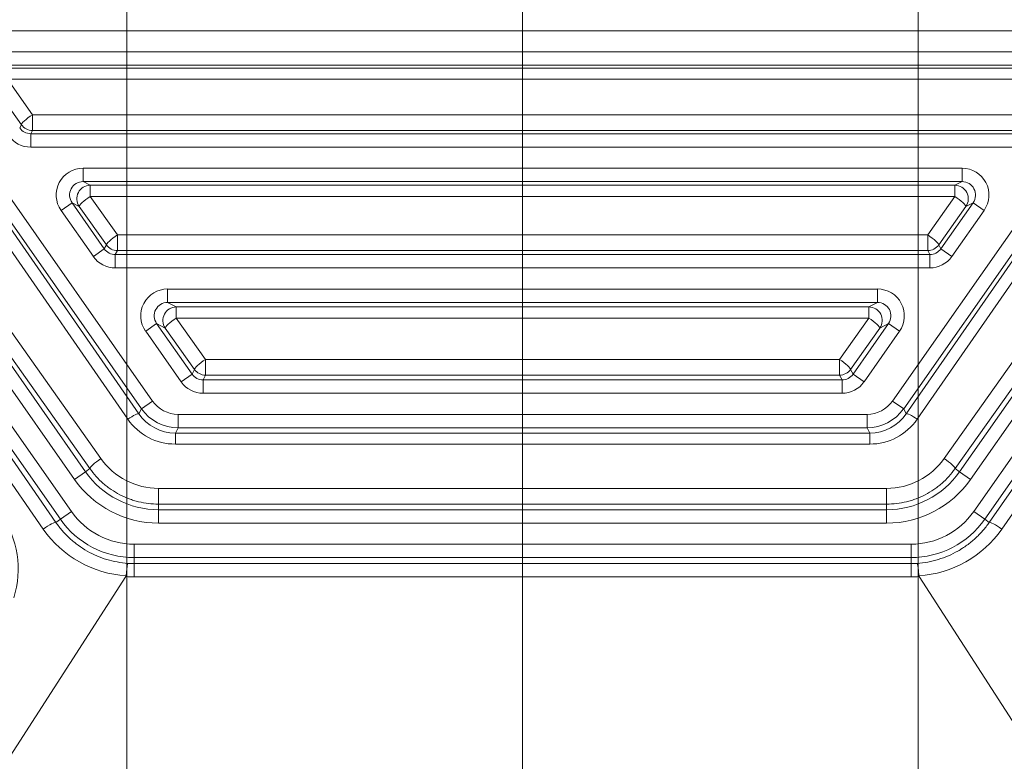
# Model space of a CAD drawing. Header units: millimetres. Extents: x 4 to 836, y 5 to 589.
# Tile 145 of 163: x 678 to 700, y 336 to 352. Entities that reach past the tile are written whole.
import ezdxf

# ---------------------------------------------------------------- set-up
doc = ezdxf.new("R2010")
doc.units = ezdxf.units.MM
doc.layers.add('1', color=7, linetype='Continuous', true_color=0xffffff)
doc.styles.add('ideas_simplex', font='simplex.shx')
doc.dimstyles.get("Standard").update_dxf_attribs({"dimtxt": 0.18, "dimasz": 0.18, "dimexe": 0.18, "dimexo": 0.0625, "dimgap": 0.09, "dimtad": 0, "dimtih": 1, "dimtoh": 1, "dimdec": 4, "dimzin": 0, "dimdsep": 46, "dimtxsty": 'Standard', "dimcen": 0.09, "dimadec": 0, "dimazin": 0, "dimtfac": 1, "dimtdec": 4, "dimtofl": 0, "dimtmove": 0, "dimatfit": 3, "dimfxl": 1, "dimtolj": 1, "dimtzin": 0, "dimarcsym": 0})

# ---------------------------------------------------------------- blocks, each defined once
blk = doc.blocks.new('_U0')
at = {"layer": '1', "color": 27, "lineweight": 13}
for p, q in [((692.58978, 322.531272), (733.359921, 387.302931)), ((733.359921, 387.302931), (735.359921, 387.302931))]:
    blk.add_line(p, q, dxfattribs=at)
at = {"layer": '1', "color": 27, "lineweight": 18}
for points in [[(698.87565, 332.517655), (700.026073, 335.338352), (700.921432, 334.774779)], [(696.585037, 328.878549), (695.434614, 326.057851), (694.539254, 326.621425)]]:
    blk.add_solid(points, dxfattribs=at)
at = {"layer": '1', "color": 87, "linetype": 'Continuous', "lineweight": 25, "char_height": 3, "attachment_point": 7, "line_spacing_factor": 1.204819, "style": 'ideas_simplex'}
for s, insert in [('\\W0.5945;4 N°5 {\\Fgdt;x}6', (740.588921, 384.937931)), ('\\W0.9188;M', (737.018921, 384.937931))]:
    blk.add_mtext(s, dxfattribs=dict(at, insert=insert))
blk = doc.blocks.new('_U6')
at = {"layer": '1', "color": 152, "lineweight": 13}
for p, q in [((707.915586, 361.359343), (604.33873, 361.359343)), ((696.641509, 245.904525), (604.338729, 245.904525))]:
    blk.add_line(p, q, dxfattribs=at)
at = {"layer": '1', "color": 27, "lineweight": 13}
blk.add_line((606.338729, 245.904525), (606.33873, 361.359343), dxfattribs=at)
at = {"layer": '1', "color": 87, "lineweight": 25}
for p, q in [((604.83873, 310.734434), (599.21373, 310.734434)), ((599.21373, 310.734434), (599.21373, 309.234434)), ((604.83873, 309.234434), (604.83873, 310.734434)), ((599.21373, 298.029434), (599.21373, 296.529434)), ((604.83873, 296.529434), (604.83873, 298.029434)), ((599.21373, 296.529434), (604.83873, 296.529434))]:
    blk.add_line(p, q, dxfattribs=at)
at = {"layer": '1', "color": 27, "lineweight": 18}
for points in [[(606.33873, 361.359343), (606.86771, 358.359345), (605.809749, 358.359341)], [(606.338729, 245.904525), (605.809749, 248.904523), (606.86771, 248.904527)]]:
    blk.add_solid(points, dxfattribs=at)
at = {"layer": '1', "color": 87, "linetype": 'Continuous', "lineweight": 25, "char_height": 3, "attachment_point": 7, "rotation": 90, "line_spacing_factor": 1.204819, "style": 'ideas_simplex'}
for s, insert in [('\\W1.1692;115,5', (597.37273, 296.491934)), ('\\W1.2097;4.55', (604.68523, 297.976934))]:
    blk.add_mtext(s, dxfattribs=dict(at, insert=insert))
blk = doc.blocks.new('_U8')
at = {"layer": '1', "color": 87, "lineweight": 25}
for p, q in [((783.434647, 346.409442), (777.809647, 346.409442)), ((777.809647, 346.409442), (777.809647, 344.909442)), ((783.434647, 344.909442), (783.434647, 346.409442)), ((777.809647, 333.704442), (777.809647, 332.204442)), ((783.434647, 332.204442), (783.434647, 333.704442)), ((777.809647, 332.204442), (783.434647, 332.204442))]:
    blk.add_line(p, q, dxfattribs=at)
at = {"layer": '1', "color": 27, "lineweight": 13}
blk.add_line((784.934647, 313.020432), (784.934647, 346.409442), dxfattribs=at)
at = {"layer": '1', "color": 152, "lineweight": 13}
for p, q in [((700.230343, 330.698102), (786.934647, 330.698102)), ((700.230343, 313.020432), (786.934647, 313.020432))]:
    blk.add_line(p, q, dxfattribs=at)
at = {"layer": '1', "color": 27, "lineweight": 18}
for points in [[(784.934647, 330.698102), (785.463627, 327.698104), (784.405666, 327.6981)], [(784.934647, 313.020432), (784.405666, 316.02043), (785.463627, 316.020434)]]:
    blk.add_solid(points, dxfattribs=at)
at = {"layer": '1', "color": 87, "linetype": 'Continuous', "lineweight": 25, "char_height": 3, "attachment_point": 7, "rotation": 90, "line_spacing_factor": 1.204819, "style": 'ideas_simplex'}
for s, insert in [('\\W1.2097;17,7', (775.968647, 333.651942)), ('\\W1.2097;.696', (783.281147, 333.651942))]:
    blk.add_mtext(s, dxfattribs=dict(at, insert=insert))
blk = doc.blocks.new('_U10')
at = {"layer": '1', "color": 87, "lineweight": 25}
for p, q in [((662.54195, 381.752379), (661.04195, 381.752379)), ((661.04195, 381.752379), (661.04195, 376.127379)), ((675.24695, 381.752379), (673.74695, 381.752379)), ((675.24695, 376.127379), (675.24695, 381.752379)), ((661.04195, 376.127379), (662.54195, 376.127379)), ((673.74695, 376.127379), (675.24695, 376.127379))]:
    blk.add_line(p, q, dxfattribs=at)
at = {"layer": '1', "color": 152, "lineweight": 13}
for p, q in [((680.052674, 333.198102), (680.052674, 376.627379)), ((697.730343, 333.198102), (697.730343, 376.627379))]:
    blk.add_line(p, q, dxfattribs=at)
at = {"layer": '1', "color": 27, "lineweight": 13}
blk.add_line((697.730343, 374.627379), (661.04195, 374.627379), dxfattribs=at)
at = {"layer": '1', "color": 27, "lineweight": 18}
for points in [[(680.052674, 374.627379), (683.052672, 375.15636), (683.052676, 374.098398)], [(697.730343, 374.627379), (694.730345, 374.098398), (694.730341, 375.15636)]]:
    blk.add_solid(points, dxfattribs=at)
at = {"layer": '1', "color": 87, "linetype": 'Continuous', "lineweight": 25, "char_height": 3, "attachment_point": 7, "line_spacing_factor": 1.204819, "style": 'ideas_simplex'}
for s, insert in [('\\W1.2097;17,7', (662.51345, 383.887379)), ('\\W1.2097;.696', (662.51345, 376.574879))]:
    blk.add_mtext(s, dxfattribs=dict(at, insert=insert))

msp = doc.modelspace()

# ---------------------------------------------------------------- linework, layer by layer
at = {"layer": '1', "color": 152, "linetype": 'Continuous', "lineweight": 13}
msp.add_line((688.892, 324.359), (688.892, 395.661), dxfattribs=at)
at = {"layer": '1', "color": 27, "linetype": 'Continuous', "lineweight": 13}
for p, q in [((678.566, 341.106), (670.03, 353.298)), ((670.275, 353.47), (678.812, 341.278)), ((671.35, 353.277), (679.129, 342.168)), ((680.377, 343.575), (673.57, 353.298)), ((673.815, 353.47), (680.623, 343.747)), ((697.16, 343.747), (703.968, 353.47)), ((704.213, 353.298), (697.406, 343.575)), ((698.654, 342.168), (706.433, 353.277)), ((698.971, 341.278), (707.508, 353.47)), ((707.753, 353.298), (699.217, 341.106)), ((678.884, 341.996), (671.105, 353.105)), ((706.678, 353.105), (698.899, 341.996)), ((674.255, 352.214), (680.318, 343.461)), ((697.465, 343.461), (703.528, 352.214)), ((670.83, 352.048), (678.465, 341.036)), ((672.655, 352.094), (679.473, 342.461)), ((680.072, 343.341), (674.01, 352.094)), ((701.7, 352.02), (676.083, 352.02)), ((703.773, 352.094), (697.711, 343.341)), ((698.31, 342.461), (705.128, 352.094)), ((699.318, 341.036), (706.953, 352.048)), ((678.184, 340.887), (670.549, 351.899)), ((679.227, 342.237), (672.41, 351.87)), ((705.373, 351.87), (698.556, 342.237)), ((707.234, 351.899), (699.599, 340.887)), ((677.252, 351.549), (700.531, 351.549)), ((700.531, 351.249), (677.252, 351.249)), ((677.382, 351.182), (700.401, 351.182)), ((700.401, 350.934), (677.382, 350.934)), ((677.382, 350.934), (677.941, 350.144)), ((677.695, 349.92), (677.136, 350.71)), ((677.941, 350.144), (677.941, 349.792)), ((677.941, 350.144), (699.842, 350.144)), ((677.658, 349.847), (677.695, 349.92)), ((677.941, 349.792), (677.903, 349.719)), ((699.842, 349.792), (677.941, 349.792)), ((677.903, 349.719), (677.903, 349.42)), ((677.903, 349.719), (699.88, 349.719)), ((699.88, 349.42), (677.903, 349.42)), ((679.072, 348.949), (679.072, 348.649)), ((679.072, 348.949), (698.711, 348.949)), ((698.711, 348.949), (698.711, 348.649)), ((698.711, 348.649), (679.072, 348.649)), ((679.072, 348.649), (679.233, 348.566)), ((698.55, 348.566), (698.711, 348.649)), ((679.233, 348.566), (698.55, 348.566)), ((679.233, 348.566), (679.233, 348.318)), ((698.55, 348.566), (698.55, 348.318)), ((698.55, 348.318), (679.233, 348.318)), ((679.233, 348.318), (679.84, 347.46)), ((697.943, 347.46), (698.55, 348.318)), ((678.581, 348.005), (678.827, 348.177)), ((679.303, 346.975), (678.581, 348.005)), ((678.988, 348.094), (678.827, 348.177)), ((678.827, 348.177), (679.548, 347.147)), ((679.595, 347.236), (678.988, 348.094)), ((698.795, 348.094), (698.189, 347.236)), ((698.235, 347.147), (698.956, 348.177)), ((699.202, 348.005), (698.48, 346.975)), ((698.956, 348.177), (698.795, 348.094)), ((698.956, 348.177), (699.202, 348.005)), ((679.84, 347.46), (679.84, 347.108)), ((679.84, 347.46), (697.943, 347.46)), ((697.943, 347.46), (697.943, 347.108)), ((679.303, 346.975), (679.548, 347.147)), ((679.548, 347.147), (679.595, 347.236)), ((679.84, 347.108), (679.794, 347.019)), ((697.943, 347.108), (679.84, 347.108)), ((697.989, 347.019), (697.943, 347.108)), ((698.189, 347.236), (698.235, 347.147)), ((698.235, 347.147), (698.48, 346.975)), ((679.794, 347.019), (679.794, 346.72)), ((679.794, 347.019), (697.989, 347.019)), ((697.989, 347.019), (697.989, 346.72)), ((697.989, 346.72), (679.794, 346.72)), ((680.963, 346.249), (680.963, 345.949)), ((680.963, 346.249), (696.82, 346.249)), ((696.82, 346.249), (696.82, 345.949)), ((696.82, 345.949), (680.963, 345.949)), ((680.963, 345.949), (681.156, 345.849)), ((681.156, 345.849), (696.627, 345.849)), ((681.156, 345.849), (681.156, 345.601)), ((696.627, 345.849), (696.82, 345.949)), ((696.627, 345.849), (696.627, 345.601)), ((696.627, 345.601), (681.156, 345.601)), ((681.156, 345.601), (681.81, 344.677)), ((695.973, 344.677), (696.627, 345.601)), ((680.472, 345.305), (680.717, 345.477)), ((680.91, 345.377), (680.717, 345.477)), ((680.717, 345.477), (681.509, 344.347)), ((681.564, 344.453), (680.91, 345.377)), ((696.873, 345.377), (696.219, 344.453)), ((696.274, 344.347), (697.066, 345.477)), ((697.066, 345.477), (696.873, 345.377)), ((697.066, 345.477), (697.311, 345.305)), ((681.263, 344.175), (680.472, 345.305)), ((697.311, 345.305), (696.52, 344.175)), ((681.81, 344.677), (681.81, 344.325)), ((681.81, 344.677), (695.973, 344.677)), ((695.973, 344.677), (695.973, 344.325)), ((681.263, 344.175), (681.509, 344.347)), ((681.509, 344.347), (681.564, 344.453)), ((681.81, 344.325), (681.754, 344.219)), ((695.973, 344.325), (681.81, 344.325)), ((696.029, 344.219), (695.973, 344.325)), ((696.219, 344.453), (696.274, 344.347)), ((696.274, 344.347), (696.52, 344.175)), ((681.754, 344.219), (681.754, 343.92)), ((681.754, 344.219), (696.029, 344.219)), ((696.029, 344.219), (696.029, 343.92)), ((696.029, 343.92), (681.754, 343.92)), ((680.623, 343.747), (680.377, 343.575)), ((697.406, 343.575), (697.16, 343.747)), ((680.318, 343.461), (680.377, 343.575)), ((681.196, 343.449), (696.587, 343.449)), ((681.196, 343.149), (681.196, 343.449)), ((696.587, 343.149), (696.587, 343.449)), ((697.406, 343.575), (697.465, 343.461)), ((681.196, 343.149), (681.135, 343.031)), ((696.587, 343.149), (681.196, 343.149)), ((696.648, 343.031), (696.587, 343.149)), ((681.135, 343.031), (681.135, 342.784)), ((681.135, 343.031), (696.648, 343.031)), ((696.648, 343.031), (696.648, 342.784)), ((696.648, 342.784), (681.135, 342.784)), ((678.884, 341.996), (679.129, 342.168)), ((679.227, 342.237), (679.129, 342.168)), ((698.556, 342.237), (698.654, 342.168)), ((698.899, 341.996), (698.654, 342.168)), ((680.759, 341.795), (697.024, 341.795)), ((680.759, 341.443), (680.759, 341.795)), ((697.024, 341.443), (697.024, 341.795)), ((680.759, 341.443), (680.759, 341.319)), ((697.024, 341.443), (680.759, 341.443)), ((697.024, 341.443), (697.024, 341.319)), ((678.812, 341.278), (678.566, 341.106)), ((680.759, 341.02), (680.759, 341.319)), ((680.759, 341.319), (697.024, 341.319)), ((697.024, 341.02), (697.024, 341.319)), ((698.971, 341.278), (699.217, 341.106)), ((678.566, 341.106), (678.465, 341.036)), ((697.024, 341.02), (680.759, 341.02)), ((699.217, 341.106), (699.318, 341.036)), ((680.213, 340.549), (680.213, 340.249)), ((680.213, 340.549), (697.57, 340.549)), ((697.57, 340.549), (697.57, 340.249)), ((697.57, 340.249), (680.213, 340.249)), ((680.213, 340.249), (680.213, 340.116)), ((680.213, 340.116), (697.57, 340.116)), ((697.57, 340.116), (697.57, 340.249)), ((697.57, 339.816), (680.213, 339.816))]:
    msp.add_line(p, q, dxfattribs=at)
at = {"layer": '1', "color": 27, "linetype": 'Continuous', "lineweight": 18}
for p, q in [((676.902, 334.978), (680.03, 339.823)), ((700.881, 334.978), (697.753, 339.823))]:
    msp.add_line(p, q, dxfattribs=at)
for centre, radius, start, end in [((680.759, 343.309), 1.99, 215, 270), ((697.024, 343.309), 1.99, 270, 325), ((680.213, 342.259), 2.144, 266.2834, 270), ((697.57, 342.259), 2.144, 270, 273.7166)]:
    msp.add_arc(centre, radius, start, end, dxfattribs=at)
at = {"layer": '1', "color": 27, "linetype": 'Continuous', "lineweight": 13}
for centre, radius, start, end in [((680.759, 343.309), 2.29, 215, 270), ((697.024, 343.309), 2.29, 270, 325), ((680.213, 342.259), 1.71, 215, 270), ((697.57, 342.259), 1.71, 270, 325), ((680.213, 342.259), 2.01, 215, 270), ((697.57, 342.259), 2.01, 270, 325), ((680.213, 342.259), 2.443, 265.7133, 270), ((697.57, 342.259), 2.443, 270, 274.2867)]:
    msp.add_arc(centre, radius, start, end, dxfattribs=at)
for centre, major_axis, ratio, start_param, end_param in [((677.941, 350.092), (-0.245, -0.173), 0.14246, 4.611906, 6.247919), ((677.904, 350.02), (-0.139, -0.267), 0.997682, 5.803537, 6.762834), ((677.941, 350.092), (0.266, -0.139), 0.999226, 4.232741, 5.192037), ((677.904, 350.02), (-0.277, -0.533), 0.999226, 5.803537, 6.762834), ((679.074, 348.349), (-0.534, 0.278), 0.997152, 5.193523, 7.372847), ((698.709, 348.349), (0.534, 0.278), 0.997152, 5.193523, 7.372847), ((679.074, 348.349), (-0.268, 0.14), 0.991514, 5.193523, 7.372847), ((698.709, 348.349), (-0.268, -0.14), 0.991514, 2.051931, 4.231255), ((679.233, 348.266), (-0.139, -0.266), 0.997152, 3.622727, 5.802051), ((698.55, 348.266), (-0.139, 0.266), 0.997152, 3.622727, 5.802051), ((679.233, 348.266), (-0.245, -0.173), 0.14246, 4.611906, 6.247919), ((698.55, 348.266), (-0.245, 0.173), 0.14246, 3.176859, 4.812872), ((679.84, 347.408), (-0.245, -0.173), 0.14246, 4.611906, 6.247919), ((697.943, 347.408), (-0.245, 0.173), 0.14246, 3.176859, 4.812872), ((679.794, 347.32), (-0.139, -0.267), 0.997682, 5.803537, 6.762834), ((679.84, 347.408), (0.266, -0.139), 0.999226, 4.232741, 5.192037), ((697.943, 347.408), (0.266, 0.139), 0.999226, 4.232741, 5.192037), ((697.989, 347.32), (-0.139, 0.267), 0.997682, 2.661944, 3.621241), ((679.794, 347.32), (-0.277, -0.533), 0.999226, 5.803537, 6.762834), ((697.989, 347.32), (0.277, -0.533), 0.999226, 5.803537, 6.762834), ((680.964, 345.649), (-0.534, 0.278), 0.997152, 5.193523, 7.372847), ((696.819, 345.649), (0.534, 0.278), 0.997152, 5.193523, 7.372847), ((680.964, 345.649), (-0.268, 0.14), 0.991514, 5.193523, 7.372847), ((681.156, 345.549), (-0.139, -0.266), 0.997152, 3.622727, 5.802051), ((696.627, 345.549), (-0.139, 0.266), 0.997152, 3.622727, 5.802051), ((696.819, 345.649), (-0.268, -0.14), 0.991514, 2.051931, 4.231255), ((681.156, 345.549), (-0.245, -0.173), 0.14246, 4.611906, 6.247919), ((696.627, 345.549), (-0.245, 0.173), 0.14246, 3.176859, 4.812872), ((681.81, 344.625), (-0.245, -0.173), 0.14246, 4.611906, 6.247919), ((695.973, 344.625), (-0.245, 0.173), 0.14246, 3.176859, 4.812872), ((681.755, 344.52), (-0.139, -0.267), 0.997682, 5.803537, 6.762834), ((681.81, 344.625), (0.266, -0.139), 0.999226, 4.232741, 5.192037), ((695.973, 344.625), (0.266, 0.139), 0.999226, 4.232741, 5.192037), ((696.028, 344.52), (-0.139, 0.267), 0.997682, 2.661944, 3.621241), ((681.755, 344.52), (-0.277, -0.533), 0.999226, 5.803537, 6.762834), ((696.028, 344.52), (0.277, -0.533), 0.999226, 5.803537, 6.762834), ((681.197, 344.149), (-0.323, -0.621), 0.999226, 5.803537, 6.762834), ((696.586, 344.149), (0.323, -0.621), 0.999226, 5.803537, 6.762834), ((680.072, 343.289), (0.247, 0.171), 0.14345, 0.035272, 1.471755), ((681.14, 344.04), (-0.269, -0.973), 0.989897, 5.590714, 6.550011), ((681.197, 344.149), (-0.462, -0.887), 0.99969, 5.803537, 6.762834), ((696.586, 344.149), (-0.462, 0.887), 0.99969, 2.661944, 3.621241), ((696.643, 344.04), (-0.269, 0.973), 0.989897, 2.874767, 3.834064), ((697.711, 343.289), (-0.247, 0.171), 0.14345, 4.81143, 6.247914), ((681.14, 344.093), (-0.342, -1.264), 0.992371, 5.586177, 6.545474), ((696.643, 344.093), (-0.342, 1.264), 0.992371, 2.879304, 3.838601), ((679.473, 342.409), (-0.245, -0.173), 0.14246, 4.611906, 6.247919), ((680.759, 343.371), (0, -1.576), 0.999981, 5.328289, 6.283185), ((697.024, 343.371), (0, -1.576), 0.999981, 0, 0.954896), ((698.31, 342.409), (0.245, -0.173), 0.14246, 0.035266, 1.67128), ((675.51, 339.993), (-1.776, 1.147), 0.999988, 3.407188, 4.330388), ((678.22, 340.864), (-0.247, -0.171), 0.130769, 3.176802, 4.766278), ((699.563, 340.864), (0.247, -0.171), 0.130769, 1.516908, 3.106384), ((680.187, 342.276), (-2.048, 1.322), 0.999988, 1.179566, 2.082462), ((697.596, 342.276), (-2.048, -1.322), 0.999988, 1.059131, 1.962027)]:
    msp.add_ellipse(centre, major_axis=major_axis, ratio=ratio, start_param=start_param, end_param=end_param, dxfattribs=at)
for points, knots in [([(680.759, 341.443), (680.684, 341.443), (680.609, 341.448), (680.461, 341.466), (680.387, 341.479), (680.279, 341.505), (680.242, 341.515), (680.171, 341.538), (680.135, 341.55), (680.029, 341.589), (679.893, 341.65), (679.765, 341.726), (679.688, 341.779), (679.673, 341.79), (679.642, 341.812), (679.627, 341.823), (679.583, 341.857), (679.554, 341.881), (679.47, 341.955), (679.364, 342.059), (679.271, 342.175), (679.227, 342.237)], [0, 0, 0, 0, 0.125, 0.125, 0.25, 0.25, 0.3125, 0.3125, 0.375, 0.375, 0.5, 0.625, 0.625, 0.65625, 0.65625, 0.6875, 0.6875, 0.75, 0.75, 0.875, 1, 1, 1, 1]), ([(698.556, 342.237), (698.512, 342.175), (698.419, 342.059), (698.314, 341.955), (698.23, 341.882), (698.201, 341.858), (698.141, 341.812), (698.111, 341.79), (698.018, 341.727), (697.89, 341.65), (697.754, 341.59), (697.666, 341.557), (697.649, 341.55), (697.613, 341.538), (697.595, 341.532), (697.541, 341.516), (697.505, 341.506), (697.396, 341.479), (697.322, 341.466), (697.174, 341.448), (697.099, 341.443), (697.024, 341.443)], [0, 0, 0, 0, 0.125, 0.25, 0.25, 0.3125, 0.3125, 0.375, 0.375, 0.5, 0.625, 0.625, 0.65625, 0.65625, 0.6875, 0.6875, 0.75, 0.75, 0.875, 0.875, 1, 1, 1, 1]), ([(678.465, 341.036), (678.511, 340.97), (678.609, 340.844), (678.721, 340.73), (678.809, 340.649), (678.839, 340.623), (678.901, 340.572), (678.933, 340.547), (679.03, 340.477), (679.164, 340.391), (679.307, 340.32), (679.454, 340.256), (679.529, 340.229), (679.681, 340.183), (679.758, 340.165), (679.914, 340.136), (679.993, 340.126), (680.074, 340.12)], [0, 0, 0, 0, 0.125, 0.25, 0.25, 0.3125, 0.3125, 0.375, 0.375, 0.5, 0.625, 0.625, 0.75, 0.75, 0.875, 0.875, 1, 1, 1, 1]), ([(697.709, 340.12), (697.789, 340.126), (697.868, 340.136), (697.986, 340.157), (698.044, 340.17), (698.102, 340.185), (698.141, 340.195), (698.16, 340.201), (698.256, 340.23), (698.406, 340.285), (698.549, 340.356), (698.635, 340.405), (698.653, 340.415), (698.687, 340.436), (698.704, 340.447), (698.754, 340.479), (698.787, 340.502), (698.884, 340.572), (699.006, 340.673), (699.117, 340.786), (699.196, 340.876), (699.222, 340.907), (699.271, 340.97), (699.295, 341.003), (699.318, 341.036)], [0, 0, 0, 0, 0.125, 0.125, 0.1875, 0.21875, 0.21875, 0.25, 0.25, 0.375, 0.5, 0.5, 0.53125, 0.53125, 0.5625, 0.5625, 0.625, 0.625, 0.75, 0.875, 0.875, 0.9375, 0.9375, 1, 1, 1, 1]), ([(680.213, 339.816), (680.213, 339.854), (680.213, 339.893), (680.213, 339.964), (680.213, 339.997), (680.213, 340.052), (680.213, 340.074), (680.213, 340.106), (680.213, 340.114), (680.213, 340.116)], [0, 0, 0, 0, 0.25, 0.25, 0.5, 0.5, 0.75, 0.75, 1, 1, 1, 1]), ([(697.57, 339.816), (697.57, 339.854), (697.57, 339.893), (697.57, 339.964), (697.57, 339.997), (697.57, 340.052), (697.57, 340.074), (697.57, 340.106), (697.57, 340.114), (697.57, 340.116)], [0, 0, 0, 0, 0.25, 0.25, 0.5, 0.5, 0.75, 0.75, 1, 1, 1, 1])]:
    msp.add_open_spline(points, degree=3, knots=knots, dxfattribs=at)
at = {"layer": '1', "color": 27, "linetype": 'Continuous', "lineweight": 18}
for points, knots in [([(680.037, 339.843), (680.038, 339.861), (680.04, 339.879), (680.042, 339.906), (680.043, 339.914), (680.044, 339.932), (680.045, 339.94), (680.047, 339.965), (680.049, 339.981), (680.052, 340.003), (680.052, 340.01), (680.054, 340.024), (680.055, 340.031), (680.057, 340.05), (680.059, 340.061), (680.062, 340.081), (680.064, 340.09), (680.067, 340.104), (680.068, 340.11), (680.071, 340.117), (680.073, 340.12), (680.074, 340.12)], [0, 0, 0, 0, 0.125, 0.125, 0.1875, 0.1875, 0.25, 0.25, 0.375, 0.375, 0.4375, 0.4375, 0.5, 0.5, 0.625, 0.625, 0.75, 0.75, 0.875, 0.875, 1, 1, 1, 1]), ([(697.746, 339.843), (697.745, 339.861), (697.743, 339.879), (697.741, 339.906), (697.74, 339.914), (697.739, 339.932), (697.738, 339.94), (697.736, 339.965), (697.734, 339.981), (697.731, 340.003), (697.731, 340.01), (697.729, 340.024), (697.728, 340.031), (697.726, 340.05), (697.724, 340.061), (697.721, 340.081), (697.719, 340.09), (697.716, 340.104), (697.715, 340.11), (697.712, 340.117), (697.711, 340.12), (697.709, 340.12)], [0, 0, 0, 0, 0.125, 0.125, 0.1875, 0.1875, 0.25, 0.25, 0.375, 0.375, 0.4375, 0.4375, 0.5, 0.5, 0.625, 0.625, 0.75, 0.75, 0.875, 0.875, 1, 1, 1, 1]), ([(680.03, 339.823), (680.032, 339.826), (680.034, 339.829), (680.036, 339.836), (680.037, 339.839), (680.037, 339.843)], [0, 0, 0, 0, 0.5, 0.5, 1, 1, 1, 1]), ([(697.746, 339.843), (697.746, 339.839), (697.747, 339.836), (697.749, 339.829), (697.751, 339.826), (697.753, 339.823)], [0, 0, 0, 0, 0.5, 0.5, 1, 1, 1, 1])]:
    msp.add_open_spline(points, degree=3, knots=knots, dxfattribs=at)

# ---------------------------------------------------------------- dimensions: what is measured, and where the dimension line sits
at = {"layer": '1', "color": 87, "linetype": 'Continuous', "lineweight": 25}
dim = msp.add_diameter_dim_2p(p1=(696.585, 328.879), p2=(698.876, 332.518), text='\\C87;M\\C87;4 N', dimstyle='Standard', override={"dimtxt": 3, "dimasz": 3, "dimexe": 2, "dimexo": 2.5, "dimgap": 1.5, "dimtih": 1, "dimtoh": 1, "dimdec": 2, "dimlfac": 1, "dimzin": 8, "dimdsep": 44, "dimlunit": 2, "dimpost": '', "dimtxsty": 'ideas_simplex', "dimsah": 1, "dimse1": 0, "dimse2": 0, "dimsd1": 0, "dimsd2": 0, "dimclrd": 27, "dimclre": 152, "dimclrt": 87, "dimtol": 0, "dimtm": -0.1, "dimtfac": 0.5, "dimtdec": 2, "dimtofl": 1, "dimtmove": 0, "dimatfit": 2, "dimtzin": 8, "dimlwd": 13, "dimlwe": 13}, dxfattribs=at)
dim.commit()
dim.dimension.update_dxf_attribs({"geometry": '_U0', "text_midpoint": (750.54, 387.303), "dimtype": 163})
dim = msp.add_linear_dim(base=(680.053, 374.627), p1=(697.73, 330.698), p2=(680.053, 330.698), text='<>\\P[\\C87;{\\H1.00x;\\Fsimplex.shx;.696\\Fsimplex.shx;}\\C87; ]', dimstyle='Standard', override={"dimtxt": 3, "dimasz": 3, "dimexe": 2, "dimexo": 2.5, "dimgap": 1.5, "dimtad": 1, "dimtih": 1, "dimtoh": 0, "dimdec": 1, "dimlfac": 1, "dimzin": 8, "dimdsep": 44, "dimlunit": 2, "dimtxsty": 'ideas_simplex', "dimsah": 1, "dimse1": 0, "dimse2": 0, "dimsd1": 0, "dimsd2": 0, "dimclrd": 27, "dimclre": 152, "dimclrt": 87, "dimtol": 0, "dimtm": -0.1, "dimtfac": 0.5, "dimtdec": 2, "dimtofl": 1, "dimtmove": 0, "dimtzin": 8, "dimlwd": 13, "dimlwe": 13}, dxfattribs=at)
dim.commit()
dim.dimension.update_dxf_attribs({"geometry": '_U10', "text_midpoint": (655.481, 374.627), "dimtype": 160})
for base, p1, p2, text, picture, middle in [((606.339, 245.905), (714.073, 361.359), (699.142, 245.905), '<>\\P[\\C87;{\\H1.00x;\\Fsimplex.shx;4.55\\Fsimplex.shx;}\\C87; ]', '_U6', (606.339, 303.632)), ((784.935, 313.02), (697.73, 330.698), (697.73, 313.02), '<>\\P[\\C87;{\\H1.00x;\\Fsimplex.shx;.696\\Fsimplex.shx;}\\C87; ]', '_U8', (784.935, 355.27))]:
    dim = msp.add_linear_dim(base=base, p1=p1, p2=p2, angle=90, text=text, dimstyle='Standard', override={"dimtxt": 3, "dimasz": 3, "dimexe": 2, "dimexo": 2.5, "dimgap": 1.5, "dimtad": 1, "dimtih": 0, "dimtoh": 0, "dimdec": 1, "dimlfac": 1, "dimzin": 8, "dimdsep": 44, "dimlunit": 2, "dimtxsty": 'ideas_simplex', "dimsah": 1, "dimse1": 0, "dimse2": 0, "dimsd1": 0, "dimsd2": 0, "dimclrd": 27, "dimclre": 152, "dimclrt": 87, "dimtol": 0, "dimtm": -0.1, "dimtfac": 0.5, "dimtdec": 2, "dimtofl": 1, "dimtmove": 0, "dimtzin": 8, "dimlwd": 13, "dimlwe": 13}, dxfattribs=at)
    dim.commit()
    dim.dimension.update_dxf_attribs({"geometry": picture, "text_midpoint": middle, "dimtype": 160})

doc.saveas('drawing.dxf')
